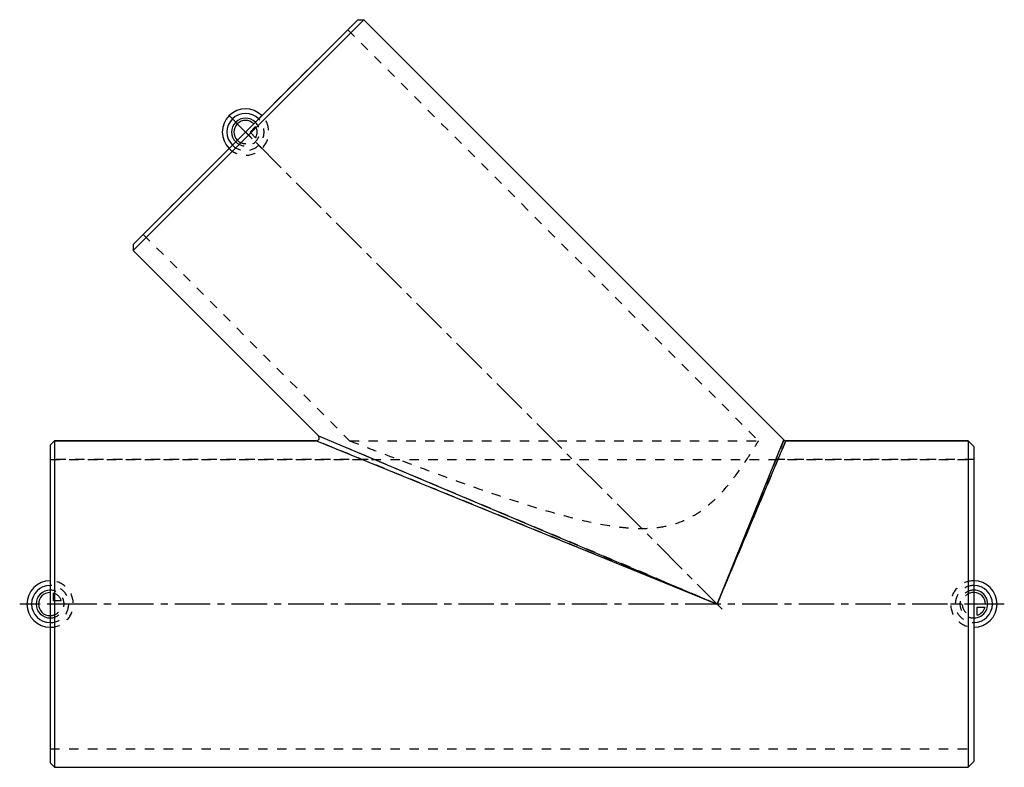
# Model space of a CAD drawing. Header units: millimetres. Extents: x 160 to 840, y 242 to 758.
import ezdxf

# ---------------------------------------------------------------- set-up
doc = ezdxf.new("R2010")
doc.units = ezdxf.units.MM
doc.header["$LTSCALE"] = 65.185185
doc.linetypes.add('CENTER', pattern=[0.6, 0.375, -0.075, 0.075, -0.075])
doc.linetypes.add('HIDDEN', pattern=[0.2, 0.1, -0.1])
for name, color, linetype in [('ACHSEN_S', 7, 'CONTINUOUS'), ('FASEN', 7, 'CONTINUOUS'), ('KOERPER', 7, 'CONTINUOUS'), ('KONST.EL_MIT_GEO', 7, 'CONTINUOUS'), ('KURVEN', 7, 'CONTINUOUS'), ('L1', 7, 'CONTINUOUS')]:
    doc.layers.add(name, color=color, linetype=linetype)

msp = doc.modelspace()

# ---------------------------------------------------------------- linework, layer by layer
at = {"layer": 'ACHSEN_S', "color": 2, "linetype": 'CENTER'}
msp.add_line((839.5, 354.9), (160.5, 354.9), dxfattribs=at)
at = {"layer": 'FASEN', "color": 7, "linetype": 'Continuous'}
for p, q in [((393.66, 757.6), (238.8, 602.74)), ((397.9, 757.6), (238.8, 598.5)), ((393.66, 757.6), (397.9, 757.6)), ((238.8, 602.74), (238.8, 598.5)), ((181.5, 464.4), (184.5, 467.4)), ((181.5, 464.4), (181.5, 245.4)), ((184.5, 467.4), (184.5, 242.4)), ((814.5, 467.4), (818.5, 463.4)), ((814.5, 467.4), (814.5, 242.4)), ((818.5, 463.4), (818.5, 246.4)), ((181.5, 245.4), (184.5, 242.4)), ((818.5, 246.4), (814.5, 242.4)), ((184.5, 242.4), (814.5, 242.4))]:
    msp.add_line(p, q, dxfattribs=at)
at = {"layer": 'KOERPER', "color": 7, "linetype": 'Continuous'}
for p, q in [((397.9, 757.6), (687.51, 467.99)), ((238.8, 598.5), (366.49, 470.82)), ((184.5, 467.4), (365.07, 467.4)), ((688.93, 467.4), (814.5, 467.4)), ((184.5, 242.4), (814.5, 242.4))]:
    msp.add_line(p, q, dxfattribs=at)
at = {"layer": 'KOERPER', "color": 8, "linetype": 'HIDDEN'}
for p, q in [((386.73, 750.67), (245.73, 609.67)), ((386.73, 750.67), (670, 467.4)), ((245.73, 609.67), (388, 467.4)), ((388, 467.4), (670, 467.4)), ((181.5, 454.6), (181.5, 255.2)), ((181.5, 454.6), (818.5, 454.6)), ((818.5, 454.6), (818.5, 255.2)), ((181.5, 255.2), (818.5, 255.2))]:
    msp.add_line(p, q, dxfattribs=at)
msp.add_open_spline([(388, 467.4), (395.63, 464.47), (417, 456.28), (445.96, 445.46), (475.12, 435.03), (498.4, 427.08), (522.29, 419.52), (546.73, 412.79), (567.62, 408.53), (584.67, 406.89), (597.55, 407.03), (610.21, 409.14), (621.99, 413.63), (632.23, 420.11), (643.22, 429.77), (653.37, 441.89), (662.01, 454.44), (667.13, 462.62), (669.42, 466.42), (670, 467.4)], degree=3, knots=[0, 0, 0, 0, 0.077232, 0.216449, 0.292251, 0.37002, 0.449088, 0.529071, 0.609722, 0.650256, 0.690832, 0.731215, 0.770895, 0.809134, 0.845227, 0.908827, 0.957993, 0.989252, 1, 1, 1, 1], dxfattribs=at)
at = {"layer": 'KONST.EL_MIT_GEO', "color": 7, "linetype": 'Continuous'}
for p, q in [((687.51, 467.99), (397.9, 757.6)), ((238.8, 598.5), (366.49, 470.82)), ((366.49, 470.82), (641.5, 354.9)), ((365.07, 467.4), (184.5, 467.4)), ((365.07, 467.4), (641.5, 354.9)), ((641.5, 354.9), (687.51, 467.99)), ((641.5, 354.9), (688.93, 467.4)), ((814.5, 467.4), (688.93, 467.4))]:
    msp.add_line(p, q, dxfattribs=at)
at = {"layer": 'KONST.EL_MIT_GEO', "color": 8, "linetype": 'HIDDEN'}
for p, q in [((641.5, 354.9), (366.49, 470.82)), ((641.5, 354.9), (365.07, 467.4)), ((687.51, 467.99), (641.5, 354.9)), ((688.93, 467.4), (641.5, 354.9)), ((400.8, 454.6), (181.5, 454.6)), ((818.5, 454.6), (682.8, 454.6))]:
    msp.add_line(p, q, dxfattribs=at)
at = {"layer": 'KONST.EL_MIT_GEO', "color": 7, "linetype": 'Continuous'}
for centre, start, end in [((365.07, 469.4), 269.99949, 45.00051), ((688.93, 469.4), 224.99706, 270.00294)]:
    msp.add_arc(centre, 2, start, end, dxfattribs=at)
at = {"layer": 'KURVEN', "color": 8, "linetype": 'HIDDEN'}
for p, q in [((327.54, 691.48), (304.92, 668.86)), ((316.23, 680.17), (327.54, 668.86)), ((319.34, 680.17), (323.23, 684.05)), ((323.23, 676.29), (319.34, 680.17)), ((181.5, 370.9), (181.5, 338.9)), ((183.7, 357.1), (183.7, 362.59)), ((191.1, 354.9), (181.5, 354.9)), ((189.19, 357.1), (183.7, 357.1)), ((818.5, 354.9), (802.5, 354.9)), ((818.5, 354.9), (818.5, 345.3))]:
    msp.add_line(p, q, dxfattribs=at)
at = {"layer": 'KURVEN', "color": 40, "linetype": 'Continuous'}
for p, q in [((304.92, 691.48), (316.23, 680.17)), ((834.5, 354.9), (818.5, 354.9)), ((820.7, 352.7), (826.19, 352.7)), ((820.7, 347.21), (820.7, 352.7))]:
    msp.add_line(p, q, dxfattribs=at)
for centre, radius, start, end in [((316.23, 680.17), 16, 45, 225), ((316.23, 680.17), 12.8, 45, 225), ((316.23, 680.17), 9.6, 45, 224.99993), ((316.23, 680.17), 8, 45, 224.99993), ((181.5, 354.9), 16, 90, 270), ((181.5, 354.9), 12.8, 90, 270), ((818.5, 354.9), 16, 270, 90), ((818.5, 354.9), 12.8, 270, 90), ((181.5, 354.9), 9.6, 90, 269.99993), ((181.5, 354.9), 8, 90, 269.99993), ((818.5, 354.9), 9.6, 270, 90.00007), ((818.5, 354.9), 8, 0, 89.1), ((818.5, 354.9), 8, 285.96201, 344.03799)]:
    msp.add_arc(centre, radius, start, end, dxfattribs=at)
at = {"layer": 'KURVEN', "color": 8, "linetype": 'HIDDEN'}
for centre, radius, start, end in [((316.23, 680.17), 16, 225, 45), ((316.23, 680.17), 12.8, 225, 45), ((316.23, 680.17), 9.6, 224.99993, 45), ((316.23, 680.17), 8, 330.96201, 29.03799), ((316.23, 680.17), 8, 224.99993, 315), ((181.5, 354.9), 16, 270, 90), ((181.5, 354.9), 12.8, 270, 90), ((818.5, 354.9), 16, 90, 270), ((818.5, 354.9), 12.8, 90, 270), ((181.5, 354.9), 9.6, 269.99993, 90), ((181.5, 354.9), 8, 15.96201, 74.03799), ((818.5, 354.9), 9.6, 90.00007, 270), ((818.5, 354.9), 8, 89.1, 270), ((181.5, 354.9), 8, 269.99993, 360)]:
    msp.add_arc(centre, radius, start, end, dxfattribs=at)
at = {"layer": 'L1', "color": 2, "linetype": 'CENTER'}
msp.add_line((645.04, 351.37), (314.82, 681.58), dxfattribs=at)

doc.saveas('drawing.dxf')
